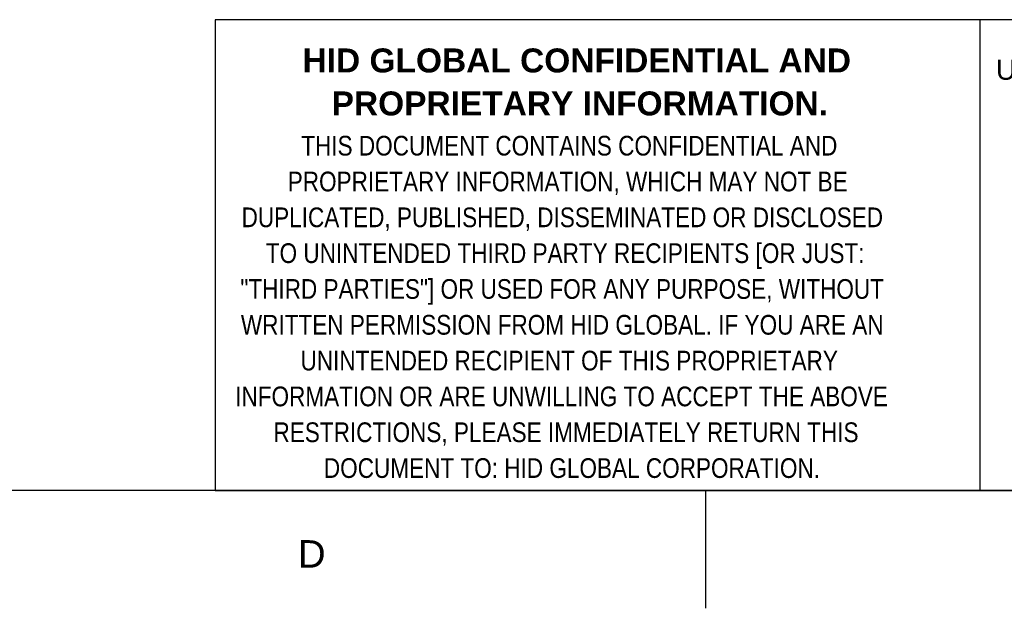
# Model space of a CAD drawing. Header units: inches. Extents: x 0 to 420, y -297 to 0.
# Tile 3 of 41: x 218 to 302, y -297 to -247. Entities that reach past the tile are written whole.
import ezdxf

# ---------------------------------------------------------------- set-up
doc = ezdxf.new("R2010")
doc.units = ezdxf.units.IN
doc.header["$MEASUREMENT"] = 0
doc.styles.add('Arial Narrow0', font='ARIALN.TTF', dxfattribs={"height": 2.645833})
doc.styles.add('Arial0', font='arial.ttf', dxfattribs={"height": 3.644212})
doc.styles.add('Arial2', font='arialbd.ttf', dxfattribs={"height": 3.175})

msp = doc.modelspace()

# ---------------------------------------------------------------- linework, layer by layer
at = {"color": 18, "true_color": 0x000000}
for p, q in [((410, -247), (235, -247)), ((235, -247), (235, -287)), ((300, -287), (300, -247)), ((410, -287), (10, -287)), ((235, -287), (410, -287)), ((276.667, -297), (276.667, -287))]:
    msp.add_line(p, q, dxfattribs=at)
at = {"color": 7, "true_color": 0xffffff}
for p, q in [((410, -247), (235, -247)), ((235, -247), (235, -287)), ((235, -287), (410, -287))]:
    msp.add_line(p, q, dxfattribs=at)

# ---------------------------------------------------------------- texts
at = {"color": 18, "true_color": 0x000000}
for s, height, style, p in [('HID GLOBAL CONFIDENTIAL AND ', 2.03572, 'Arial2', (242.415, -251.479)), ('UNLESS OTHERWISE ', 1.69643, 'Arial0', (301.327, -252.103)), ('PROPRIETARY INFORMATION.', 2.03572, 'Arial2', (244.883, -255.13)), ('THIS DOCUMENT CONTAINS CONFIDENTIAL AND ', 1.67261, 'Arial Narrow0', (242.304, -258.539)), ('PROPRIETARY INFORMATION, WHICH MAY NOT BE ', 1.67261, 'Arial Narrow0', (241.155, -261.582)), ('DUPLICATED, PUBLISHED, DISSEMINATED OR DISCLOSED ', 1.67261, 'Arial Narrow0', (237.236, -264.625)), ('TO UNINTENDED THIRD PARTY RECIPIENTS [OR JUST: ', 1.67261, 'Arial Narrow0', (239.29, -267.668)), ('"THIRD PARTIES"] OR USED FOR ANY PURPOSE, WITHOUT ', 1.67261, 'Arial Narrow0', (237.13, -270.71)), ('WRITTEN PERMISSION FROM HID GLOBAL. IF YOU ARE AN ', 1.67261, 'Arial Narrow0', (237.174, -273.753)), ('UNINTENDED RECIPIENT OF THIS PROPRIETARY ', 1.67261, 'Arial Narrow0', (242.242, -276.796)), ('INFORMATION OR ARE UNWILLING TO ACCEPT THE ABOVE ', 1.67261, 'Arial Narrow0', (236.692, -279.838)), ('RESTRICTIONS, PLEASE IMMEDIATELY RETURN THIS ', 1.67261, 'Arial Narrow0', (239.948, -282.881)), ('DOCUMENT TO: HID GLOBAL CORPORATION.', 1.67261, 'Arial Narrow0', (244.226, -285.924)), ('D', 2.337, 'Arial0', (242.017, -293.549))]:
    msp.add_text(s, height=height, dxfattribs=dict(at, style=style)).set_placement(p)

doc.saveas('drawing.dxf')
